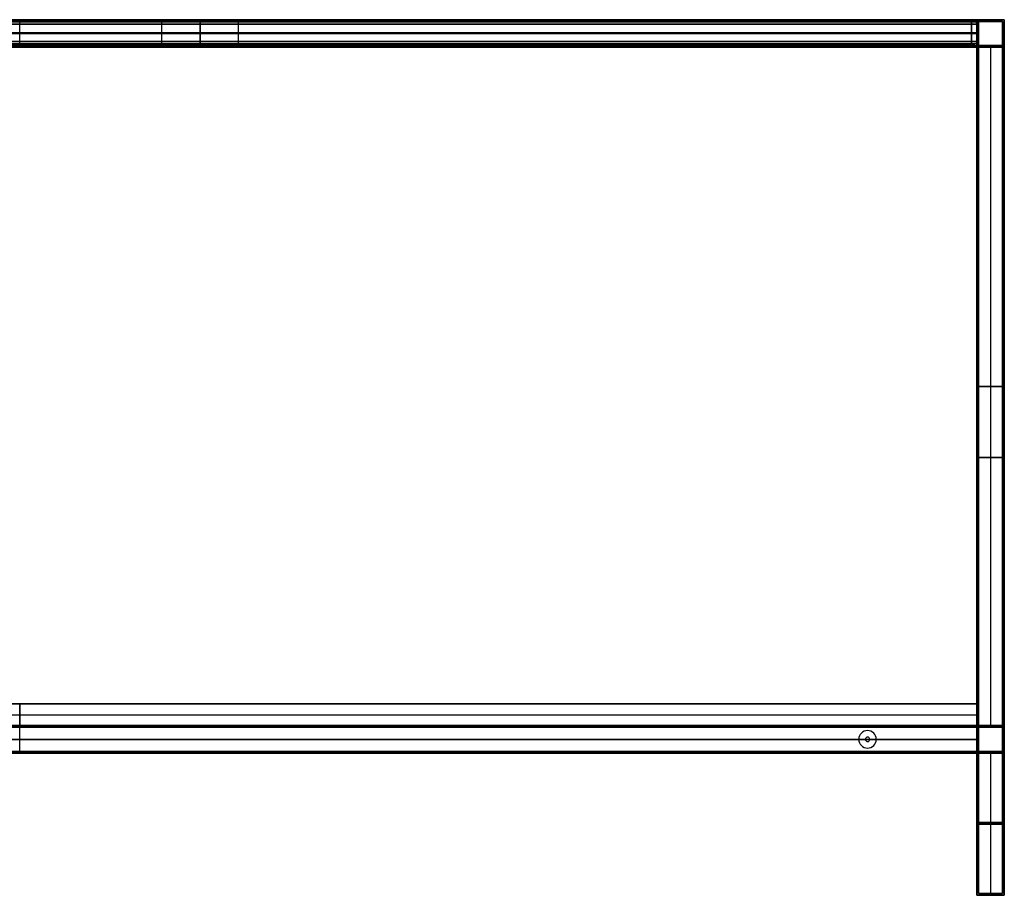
# Model space of a CAD drawing. Header units: millimetres. Extents: x -1182 to 618, y -501 to 299.
# Tile 2 of 2: x -282 to 618, y -501 to 299. Entities that reach past the tile are written whole.
import ezdxf

# ---------------------------------------------------------------- set-up
doc = ezdxf.new("R2010")
doc.units = ezdxf.units.MM
doc.header["$MEASUREMENT"] = 0
doc.layers.add('Predefinito', color=7, linetype='Continuous', true_color=0x000000)

# ---------------------------------------------------------------- blocks, each defined once
blk = doc.blocks.new('PIANO180')
at = {"layer": 'Predefinito'}
for p, q in [((25, -250, 10), (25, 275, 10)), ((25, 275, 10), (1775, 275, 10)), ((900, 275, 20), (900, 275)), ((900, -250, 20), (900, 275, 20)), ((900, -250), (900, 275)), ((1775, -250, 10), (1775, 275, 10)), ((25, 12.5, 20), (25, 12.5)), ((25, 12.5, 20), (1775, 12.5, 20)), ((25, 12.5), (1775, 12.5)), ((1775, 12.5), (1775, 12.5, 20)), ((25, -250, 10), (1775, -250, 10)), ((900, -250), (900, -250, 20))]:
    blk.add_line(p, q, dxfattribs=at)
for points in [[(25, -250), (25, 12.5), (25, 275)], [(25, 275, 20), (25, 12.5, 20), (25, -250, 20)], [(25, 275), (25, 275, 10), (25, 275, 20)], [(25, 275), (900, 275), (1775, 275)], [(1775, 275, 20), (900, 275, 20), (25, 275, 20)], [(1775, 275), (1775, 12.5), (1775, -250)], [(1775, 275, 20), (1775, 275, 10), (1775, 275)], [(1775, -250, 20), (1775, 12.5, 20), (1775, 275, 20)], [(25, -250, 20), (25, -250, 10), (25, -250)], [(1775, -250), (900, -250), (25, -250)], [(25, -250, 20), (900, -250, 20), (1775, -250, 20)], [(1775, -250, 20), (1775, -250, 10), (1775, -250)]]:
    blk.add_open_spline(points, degree=2, dxfattribs=at)
blk = doc.blocks.new('struttura STAND180')
at = {"layer": 'Predefinito'}
for p, q in [((900, 778, -250), (900, 800, -250)), ((1775, 800), (1800, 800)), ((1775, 800), (1775, 775)), ((1776.5, 798.5), (1798.5, 798.5)), ((1776.5, 798.5), (1776.5, 776.5)), ((1798.5, 798.5), (1798.5, 776.5)), ((1800, 800), (1800, 775)), ((23.5, 787.5, -251.5), (1776.5, 787.5, -251.5)), ((1776.5, 787.5, 251.5), (23.5, 787.5, 251.5)), ((25, 787.5, -250), (1775, 787.5, -250)), ((1775, 787.5, 250), (25, 787.5, 250)), ((1775, 787.5, -250), (1775, 787.5, 250)), ((1776.5, 787.5, -251.5), (1776.5, 787.5, 251.5)), ((23.5, 776.5, -262.5), (1776.5, 776.5, -262.5)), ((23.5, 776.5, 262.5), (1776.5, 776.5, 262.5)), ((400, 778, 237.5), (1400, 778, 237.5)), ((400, 778, -237.5), (1400, 778, -237.5)), ((1400, 776.5, 225), (400, 776.5, 225)), ((400, 776.5, -225), (1400, 776.5, -225)), ((400, 775, -250), (1400, 775, -250)), ((400, 775, 250), (1400, 775, 250)), ((900, 775, -225), (900, 775, -275)), ((900, 775, 275), (900, 775, 225)), ((1400, 778, 237.5), (1400, 775, 237.5)), ((1400, 778, -237.5), (1400, 775, -237.5)), ((1400, 776.5, 225), (1400, 776.5, 250)), ((1400, 776.5, -250), (1400, 776.5, -225)), ((1515, 778, 237.5), (1515, 775, 237.5)), ((1515, 778, 237.5), (1645, 778, 237.5)), ((1515, 778, -237.5), (1515, 775, -237.5)), ((1515, 778, -237.5), (1645, 778, -237.5)), ((1515, 776.5, 250), (1515, 776.5, 225)), ((1515, 776.5, 225), (1645, 776.5, 225)), ((1645, 776.5, -225), (1515, 776.5, -225)), ((1515, 776.5, -225), (1515, 776.5, -250)), ((1515, 775, -250), (1645, 775, -250)), ((1515, 775, 250), (1645, 775, 250)), ((1537.5, 775, 243), (1537.5, 778, 243)), ((1537.5, 775, -243), (1537.5, 778, -243)), ((1540, 775, 245.5), (1540, 778, 245.5)), ((1540, 775, -240.5), (1540, 778, -240.5)), ((1540, 776.5, 240.5), (1620, 776.5, 240.5)), ((1620, 776.5, 245.5), (1540, 776.5, 245.5)), ((1540, 776.5, -245.5), (1620, 776.5, -245.5)), ((1620, 776.5, -240.5), (1540, 776.5, -240.5)), ((1580, 778, 225), (1580, 775, 225)), ((1580, 778, 225), (1580, 778, 240.5)), ((1580, 778, 245.5), (1580, 778, 250)), ((1580, 778, -225), (1580, 775, -225)), ((1580, 778, -250), (1580, 778, -245.5)), ((1580, 778, -240.5), (1580, 778, -225)), ((1580, 778, 240.5), (1580, 775, 240.5)), ((1580, 778, 245.5), (1580, 775, 245.5)), ((1580, 778, -245.5), (1580, 775, -245.5)), ((1580, 778, -240.5), (1580, 775, -240.5)), ((1620, 775, 240.5), (1620, 778, 240.5)), ((1620, 778, 245.5), (1620, 775, 245.5)), ((1620, 775, -245.5), (1620, 778, -245.5)), ((1620, 778, -240.5), (1620, 775, -240.5)), ((1622.5, 775, 243), (1622.5, 778, 243)), ((1622.5, 775, -243), (1622.5, 778, -243)), ((1645, 778, 237.5), (1645, 775, 237.5)), ((1645, 778, -237.5), (1645, 775, -237.5)), ((1645, 776.5, 225), (1645, 776.5, 250)), ((1645, 776.5, -250), (1645, 776.5, -225)), ((1775, 775, -262.5), (1775, 155, -262.5)), ((1775, 775), (1800, 775)), ((1776.5, 776.5, -262.5), (1776.5, 153.5, -262.5)), ((1776.5, 776.5), (1798.5, 776.5)), ((1787.5, 776.5, 251.5), (1787.5, 153.5, 251.5)), ((1787.5, 776.5, -251.5), (1787.5, 153.5, -251.5)), ((1787.5, 776.5, 251.5), (1787.5, 776.5, -251.5)), ((1787.5, 775, 250), (1787.5, 155, 250)), ((1787.5, 775, -250), (1787.5, 155, -250)), ((1787.5, 775, 250), (1787.5, 775, -250)), ((1775, 465, -275), (1775, 465, -250)), ((1775, 465, 250), (1800, 465, 250)), ((1800, 465, -250), (1775, 465, -250)), ((1776.5, 465, -273.5), (1776.5, 465, -251.5)), ((1776.5, 465, 251.5), (1798.5, 465, 251.5)), ((1798.5, 465, -251.5), (1776.5, 465, -251.5)), ((1800, 400, 275), (1775, 400, 275)), ((1775, 400, -275), (1800, 400, -275)), ((1798.5, 400, 273.5), (1776.5, 400, 273.5)), ((1776.5, 400, -273.5), (1798.5, 400, -273.5)), ((1798.5, 400, -273.5), (1798.5, 400, -251.5)), ((1798.5, 400, 251.5), (1798.5, 400, 273.5)), ((1800, 400, -275), (1800, 400, -250)), ((1800, 400, 250), (1800, 400, 275)), ((1775, 387.5, 250), (1775, 387.5, 275)), ((1776.5, 389, 251.5), (1776.5, 389, 273.5)), ((177, 155, -262.5), (1623, 155, -262.5)), ((177, 153.5, -262.5), (1623, 153.5, -262.5)), ((900, 130, 175), (900, 155, 175)), ((900, 130, 150), (900, 155, 150)), ((900, 130, -250), (900, 155, -250)), ((900, 155, -250), (900, 155, -275)), ((1623, 155, -262.5), (1623, 153.5, -262.5)), ((1625, 153.5, -260.5), (1625, 155, -260.5)), ((1625, 155, -264.5), (1625, 153.5, -264.5)), ((1627, 155, -262.5), (1775, 155, -262.5)), ((1627, 155, -262.5), (1627, 153.5, -262.5)), ((1627, 153.5, -262.5), (1776.5, 153.5, -262.5)), ((1766, 155, 162.5), (1766, 153.5, 162.5)), ((1768, 153.5, 164.5), (1768, 155, 164.5)), ((1768, 155, 160.5), (1768, 153.5, 160.5)), ((1770, 155, 162.5), (1770, 153.5, 162.5)), ((1775, 155), (1800, 155)), ((1775, 155, -50), (1775, 130, -50)), ((1775, 155, 225), (1775, 130, 225)), ((1776.5, 153.5), (1798.5, 153.5)), ((1776.5, 153.5, -50), (1776.5, 131.5, -50)), ((1776.5, 153.5, 223.5), (1776.5, 131.5, 223.5)), ((1798.5, 153.5), (1798.5, 131.5)), ((1800, 155), (1800, 130)), ((1675, 150.5, -251.5), (1675, 150.5, -250)), ((1675, 144.5, -275), (1675, 144.5, -273.5)), ((1776.5, 142.5, 173.5), (23.5, 142.5, 173.5)), ((23.5, 142.5, 151.5), (1776.5, 142.5, 151.5)), ((1775, 142.5, 175), (25, 142.5, 175)), ((25, 142.5, 150), (1775, 142.5, 150)), ((1667, 142.5, -250), (133, 142.5, -250)), ((1667, 142.5, -251.5), (133, 142.5, -251.5)), ((1667, 142.5, -251.5), (1667, 142.5, -250)), ((1673, 142.5, -275), (1673, 142.5, -273.5)), ((1675, 140.5, -275), (1675, 140.5, -273.5)), ((1677, 142.5, -273.5), (1677, 142.5, -275)), ((1683, 142.5, -250), (1683, 142.5, -251.5)), ((1775, 142.5, -250), (1683, 142.5, -250)), ((1776.5, 142.5, -251.5), (1683, 142.5, -251.5)), ((1775, 142.5, -250), (1775, 142.5, 150)), ((1776.5, 142.5, -251.5), (1776.5, 142.5, 151.5)), ((180, 131.5, -262.5), (1620, 131.5, -262.5)), ((180, 130, -262.5), (1620, 130, -262.5)), ((900, 130, -275), (900, 130, -250)), ((1620, 131.5, -262.5), (1620, 130, -262.5)), ((1625, 130, -257.5), (1625, 131.5, -257.5)), ((1625, 131.5, -267.5), (1625, 130, -267.5)), ((1630, 131.5, -262.5), (1776.5, 131.5, -262.5)), ((1630, 131.5, -262.5), (1630, 130, -262.5)), ((1630, 130, -262.5), (1775, 130, -262.5)), ((1675, 134.5, -251.5), (1675, 134.5, -250)), ((1763, 131.5, 162.5), (1763, 130, 162.5)), ((1768, 130, 167.5), (1768, 131.5, 167.5)), ((1768, 131.5, 157.5), (1768, 130, 157.5)), ((1773, 131.5, 162.5), (1773, 130, 162.5)), ((1775, 130), (1800, 130)), ((1775, 130, -262.5), (1775, 0, -262.5)), ((1776.5, 131.5), (1798.5, 131.5)), ((1776.5, 131.5, -262.5), (1776.5, 1.5, -262.5)), ((1787.5, 131.5, 251.5), (1787.5, 1.5, 251.5)), ((1787.5, 131.5, -251.5), (1787.5, 1.5, -251.5)), ((1787.5, 130, 250), (1787.5, 0, 250)), ((1787.5, 130, -250), (1787.5, 0, -250)), ((1775, 65, -275), (1775, 65, -250)), ((1775, 65, 250), (1800, 65, 250)), ((1800, 65, -250), (1775, 65, -250)), ((1776.5, 66.5, -273.5), (1776.5, 66.5, -251.5)), ((1776.5, 66.5, 251.5), (1798.5, 66.5, 251.5)), ((1798.5, 66.5, -251.5), (1776.5, 66.5, -251.5)), ((1775, 0, 262.5), (1783.5, 0, 262.5)), ((1775, 0, -262.5), (1783.5, 0, -262.5)), ((1776.5, 1.5, 262.5), (1783.5, 1.5, 262.5)), ((1776.5, 1.5, -262.5), (1783.5, 1.5, -262.5)), ((1783.5, 1.5, -262.5), (1783.5, 0, -262.5)), ((1783.5, 1.5, 262.5), (1783.5, 0, 262.5)), ((1787.5, 0, -258.5), (1787.5, 1.5, -258.5)), ((1787.5, 1.5, -266.5), (1787.5, 0, -266.5)), ((1787.5, 0, 266.5), (1787.5, 1.5, 266.5)), ((1787.5, 1.5, 258.5), (1787.5, 0, 258.5)), ((1787.5, 1.5, 273.5), (1787.5, 1.5, 266.5)), ((1787.5, 1.5, 258.5), (1787.5, 1.5, 251.5)), ((1787.5, 1.5, -251.5), (1787.5, 1.5, -258.5)), ((1787.5, 1.5, -266.5), (1787.5, 1.5, -273.5)), ((1787.5, 0, 275), (1787.5, 0, 266.5)), ((1787.5, 0, 258.5), (1787.5, 0, 250)), ((1787.5, 0, -250), (1787.5, 0, -258.5)), ((1787.5, 0, -266.5), (1787.5, 0, -275)), ((1791.5, 1.5, 262.5), (1798.5, 1.5, 262.5)), ((1791.5, 1.5, -262.5), (1798.5, 1.5, -262.5)), ((1791.5, 1.5, 262.5), (1791.5, 0, 262.5)), ((1791.5, 1.5, -262.5), (1791.5, 0, -262.5)), ((1791.5, 0, 262.5), (1800, 0, 262.5)), ((1791.5, 0, -262.5), (1800, 0, -262.5))]:
    blk.add_line(p, q, dxfattribs=at)
at = {"layer": 'Predefinito', "extrusion": (0, 1, 0)}
for centre, radius, start, end in [((-1540, 243, 778), 2.5, 270, 90), ((-1540, -243, 778), 2.5, 270, 90), ((-1540, 243, 776.5), 2.5, 270, 90), ((-1540, -243, 776.5), 2.5, 270, 90), ((-1540, 243, 775), 2.5, 270, 90), ((-1540, -243, 775), 2.5, 270, 90), ((-1620, 243, 778), 2.5, 90, 270), ((-1620, -243, 778), 2.5, 90, 270), ((-1620, 243, 776.5), 2.5, 90, 270), ((-1620, -243, 776.5), 2.5, 90, 270), ((-1620, 243, 775), 2.5, 90, 270), ((-1620, -243, 775), 2.5, 90, 270), ((-1625, -262.5, 155), 2, 270, 90), ((-1625, -262.5, 154.25), 2, 270, 90), ((-1625, -262.5, 155), 2, 90, 270), ((-1625, -262.5, 154.25), 2, 90, 270), ((-1768, 162.5, 155), 2, 270, 90), ((-1768, 162.5, 154.25), 2, 270, 90), ((-1768, 162.5, 155), 2, 90, 270), ((-1768, 162.5, 154.25), 2, 90, 270), ((-1625, -262.5, 131.5), 5, 270, 90), ((-1625, -262.5, 130.75), 5, 270, 90), ((-1625, -262.5, 130), 5, 270, 90), ((-1625, -262.5, 131.5), 5, 90, 270), ((-1625, -262.5, 130.75), 5, 90, 270), ((-1625, -262.5, 130), 5, 90, 270), ((-1768, 162.5, 131.5), 5, 270, 90), ((-1768, 162.5, 130.75), 5, 270, 90), ((-1768, 162.5, 130), 5, 270, 90), ((-1768, 162.5, 131.5), 5, 90, 270), ((-1768, 162.5, 130.75), 5, 90, 270), ((-1768, 162.5, 130), 5, 90, 270), ((-1787.5, -262.5, 0.75), 4, 270, 90), ((-1787.5, 262.5, 0.75), 4, 270, 90), ((-1787.5, 262.5, 0.75), 4, 90, 270), ((-1787.5, -262.5, 0.75), 4, 90, 270)]:
    blk.add_arc(centre, radius, start, end, dxfattribs=at)
at = {"layer": 'Predefinito', "extrusion": (0, 1, -7.10543e-15)}
for centre in [(-1625, -262.5, 153.5), (-1768, 162.5, 153.5)]:
    blk.add_arc(centre, 2, 270, 90, dxfattribs=at)
at = {"layer": 'Predefinito', "extrusion": (0, 1, 7.10543e-15)}
for centre in [(-1625, -262.5, 153.5), (-1768, 162.5, 153.5)]:
    blk.add_arc(centre, 2, 90, 270, dxfattribs=at)
at = {"layer": 'Predefinito'}
for centre, radius, start, end in [((1675, 142.5, -251.5), 8, 0, 180), ((1675, 142.5, -250), 8, 0, 180), ((1675, 142.5, -250.75), 8, 0, 180), ((1675, 142.5, -275), 2, 0, 180), ((1675, 142.5, -273.5), 2, 0, 180), ((1675, 142.5, -274.25), 2, 0, 180), ((1675, 142.5, -251.5), 8, 180, 0), ((1675, 142.5, -250), 8, 180, 0), ((1675, 142.5, -250.75), 8, 180, 0), ((1675, 142.5, -275), 2, 180, 0), ((1675, 142.5, -273.5), 2, 180, 0), ((1675, 142.5, -274.25), 2, 180, 0)]:
    blk.add_arc(centre, radius, start, end, dxfattribs=at)
at = {"layer": 'Predefinito', "extrusion": (0, 1, 2.77556e-17)}
for centre in [(-1787.5, -262.5, 1.5), (-1787.5, 262.5, 1.5)]:
    blk.add_arc(centre, 4, 270, 90, dxfattribs=at)
at = {"layer": 'Predefinito', "extrusion": (-1.38778e-17, 1, -3.85186e-34)}
for centre in [(-1787.5, -262.5), (-1787.5, 262.5)]:
    blk.add_arc(centre, 4, 270, 90, dxfattribs=at)
at = {"layer": 'Predefinito', "extrusion": (0, 1, -2.77556e-17)}
for centre in [(-1787.5, 262.5, 1.5), (-1787.5, -262.5, 1.5)]:
    blk.add_arc(centre, 4, 90, 270, dxfattribs=at)
at = {"layer": 'Predefinito', "extrusion": (1.38778e-17, 1, 3.85186e-34)}
for centre in [(-1787.5, 262.5), (-1787.5, -262.5)]:
    blk.add_arc(centre, 4, 90, 270, dxfattribs=at)
at = {"layer": 'Predefinito'}
for points in [[(0, 800, 275), (900, 800, 275), (1800, 800, 275)], [(1800, 800, -275), (900, 800, -275), (0, 800, -275)], [(1.5, 798.5, 273.5), (900, 798.5, 273.5), (1798.5, 798.5, 273.5)], [(1798.5, 798.5, -273.5), (900, 798.5, -273.5), (1.5, 798.5, -273.5)], [(23.5, 798.5, 251.5), (900, 798.5, 251.5), (1776.5, 798.5, 251.5)], [(1776.5, 798.5, -251.5), (900, 798.5, -251.5), (23.5, 798.5, -251.5)], [(25, 800, 250), (900, 800, 250), (1775, 800, 250)], [(1775, 800, -250), (900, 800, -250), (25, 800, -250)], [(1775, 800, 250), (1775, 800), (1775, 800, -250)], [(1775, 775, -250), (1775, 787.5, -250), (1775, 800, -250)], [(1775, 800, 250), (1775, 787.5, 250), (1775, 775, 250)], [(1776.5, 798.5, 251.5), (1776.5, 798.5), (1776.5, 798.5, -251.5)], [(1776.5, 776.5, -251.5), (1776.5, 787.5, -251.5), (1776.5, 798.5, -251.5)], [(1776.5, 798.5, 251.5), (1776.5, 787.5, 251.5), (1776.5, 776.5, 251.5)], [(1798.5, 798.5, 273.5), (1798.5, 400, 273.5), (1798.5, 1.5, 273.5)], [(1798.5, 1.5, -273.5), (1798.5, 400, -273.5), (1798.5, 798.5, -273.5)], [(1798.5, 798.5, -273.5), (1798.5, 798.5), (1798.5, 798.5, 273.5)], [(1800, 800, 275), (1800, 400, 275), (1800, 0, 275)], [(1800, 0, -275), (1800, 400, -275), (1800, 800, -275)], [(1800, 800, -275), (1800, 800), (1800, 800, 275)], [(1776.5, 776.5, 273.5), (900, 776.5, 273.5), (23.5, 776.5, 273.5)], [(23.5, 776.5, -273.5), (900, 776.5, -273.5), (1776.5, 776.5, -273.5)], [(23.5, 776.5, -251.5), (900, 776.5, -251.5), (1776.5, 776.5, -251.5)], [(1776.5, 776.5, 251.5), (900, 776.5, 251.5), (23.5, 776.5, 251.5)], [(1775, 775, 275), (900, 775, 275), (25, 775, 275)], [(25, 775, -275), (900, 775, -275), (1775, 775, -275)], [(400, 778, -250), (900, 778, -250), (1400, 778, -250)], [(1400, 778, 250), (900, 778, 250), (400, 778, 250)], [(400, 778, 225), (900, 778, 225), (1400, 778, 225)], [(1400, 778, -225), (900, 778, -225), (400, 778, -225)], [(1400, 775, -225), (900, 775, -225), (400, 775, -225)], [(400, 775, 225), (900, 775, 225), (1400, 775, 225)], [(1400, 778, -250), (1400, 776.5, -250), (1400, 775, -250)], [(1400, 775, 250), (1400, 776.5, 250), (1400, 778, 250)], [(1400, 778, 225), (1400, 776.5, 225), (1400, 775, 225)], [(1400, 778, 225), (1400, 778, 237.5), (1400, 778, 250)], [(1400, 775, -225), (1400, 776.5, -225), (1400, 778, -225)], [(1400, 778, -250), (1400, 778, -237.5), (1400, 778, -225)], [(1400, 775, -250), (1457.5, 775, -250), (1515, 775, -250)], [(1400, 775, -250), (1400, 775, -237.5), (1400, 775, -225)], [(1515, 775, 250), (1457.5, 775, 250), (1400, 775, 250)], [(1400, 775, 225), (1400, 775, 237.5), (1400, 775, 250)], [(1515, 775, -250), (1515, 776.5, -250), (1515, 778, -250)], [(1515, 778, -250), (1580, 778, -250), (1645, 778, -250)], [(1645, 778, 250), (1580, 778, 250), (1515, 778, 250)], [(1515, 778, 250), (1515, 776.5, 250), (1515, 775, 250)], [(1515, 778, 250), (1515, 778, 237.5), (1515, 778, 225)], [(1515, 778, 225), (1515, 776.5, 225), (1515, 775, 225)], [(1515, 778, 225), (1580, 778, 225), (1645, 778, 225)], [(1645, 778, -225), (1580, 778, -225), (1515, 778, -225)], [(1515, 778, -225), (1515, 776.5, -225), (1515, 775, -225)], [(1515, 778, -225), (1515, 778, -237.5), (1515, 778, -250)], [(1645, 775, -225), (1580, 775, -225), (1515, 775, -225)], [(1515, 775, -225), (1515, 775, -237.5), (1515, 775, -250)], [(1515, 775, 250), (1515, 775, 237.5), (1515, 775, 225)], [(1515, 775, 225), (1580, 775, 225), (1645, 775, 225)], [(1620, 778, 245.5), (1580, 778, 245.5), (1540, 778, 245.5)], [(1540, 778, 240.5), (1580, 778, 240.5), (1620, 778, 240.5)], [(1620, 778, -240.5), (1580, 778, -240.5), (1540, 778, -240.5)], [(1540, 778, -245.5), (1580, 778, -245.5), (1620, 778, -245.5)], [(1540, 775, 240.5), (1540, 776.5, 240.5), (1540, 778, 240.5)], [(1540, 775, -245.5), (1540, 776.5, -245.5), (1540, 778, -245.5)], [(1620, 775, -245.5), (1580, 775, -245.5), (1540, 775, -245.5)], [(1540, 775, -240.5), (1580, 775, -240.5), (1620, 775, -240.5)], [(1620, 775, 240.5), (1580, 775, 240.5), (1540, 775, 240.5)], [(1540, 775, 245.5), (1580, 775, 245.5), (1620, 775, 245.5)], [(1645, 778, -250), (1645, 776.5, -250), (1645, 775, -250)], [(1645, 775, 250), (1645, 776.5, 250), (1645, 778, 250)], [(1645, 778, 225), (1645, 776.5, 225), (1645, 775, 225)], [(1645, 778, 225), (1645, 778, 237.5), (1645, 778, 250)], [(1645, 778, -250), (1645, 778, -237.5), (1645, 778, -225)], [(1645, 778, -225), (1645, 776.5, -225), (1645, 775, -225)], [(1645, 775, -250), (1710, 775, -250), (1775, 775, -250)], [(1645, 775, -250), (1645, 775, -237.5), (1645, 775, -225)], [(1775, 775, 250), (1710, 775, 250), (1645, 775, 250)], [(1645, 775, 225), (1645, 775, 237.5), (1645, 775, 250)], [(1775, 0, 275), (1775, 387.5, 275), (1775, 775, 275)], [(1775, 775, -275), (1775, 465, -275), (1775, 155, -275)], [(1775, 775, -275), (1775, 775, -262.5), (1775, 775, -250)], [(1775, 775, 250), (1775, 775, 262.5), (1775, 775, 275)], [(1775, 155, 250), (1775, 465, 250), (1775, 775, 250)], [(1775, 775, 250), (1787.5, 775, 250), (1800, 775, 250)], [(1800, 775, -250), (1787.5, 775, -250), (1775, 775, -250)], [(1775, 775, -250), (1775, 465, -250), (1775, 155, -250)], [(1775, 775, 250), (1775, 775), (1775, 775, -250)], [(1776.5, 1.5, 273.5), (1776.5, 389, 273.5), (1776.5, 776.5, 273.5)], [(1776.5, 776.5, -273.5), (1776.5, 465, -273.5), (1776.5, 153.5, -273.5)], [(1776.5, 776.5, -273.5), (1776.5, 776.5, -262.5), (1776.5, 776.5, -251.5)], [(1776.5, 776.5, 251.5), (1776.5, 776.5, 262.5), (1776.5, 776.5, 273.5)], [(1776.5, 776.5, -251.5), (1776.5, 465, -251.5), (1776.5, 153.5, -251.5)], [(1776.5, 153.5, 251.5), (1776.5, 465, 251.5), (1776.5, 776.5, 251.5)], [(1776.5, 776.5, 251.5), (1787.5, 776.5, 251.5), (1798.5, 776.5, 251.5)], [(1798.5, 776.5, -251.5), (1787.5, 776.5, -251.5), (1776.5, 776.5, -251.5)], [(1776.5, 776.5, 251.5), (1776.5, 776.5), (1776.5, 776.5, -251.5)], [(1798.5, 776.5, 251.5), (1798.5, 465, 251.5), (1798.5, 153.5, 251.5)], [(1798.5, 153.5, -251.5), (1798.5, 465, -251.5), (1798.5, 776.5, -251.5)], [(1798.5, 776.5, -251.5), (1798.5, 776.5), (1798.5, 776.5, 251.5)], [(1800, 775, 250), (1800, 465, 250), (1800, 155, 250)], [(1800, 155, -250), (1800, 465, -250), (1800, 775, -250)], [(1800, 775, -250), (1800, 775), (1800, 775, 250)], [(1776.5, 153.5, -273.5), (900, 153.5, -273.5), (23.5, 153.5, -273.5)], [(23.5, 153.5, 151.5), (900, 153.5, 151.5), (1776.5, 153.5, 151.5)], [(1776.5, 153.5, 173.5), (900, 153.5, 173.5), (23.5, 153.5, 173.5)], [(1776.5, 153.5, -251.5), (900, 153.5, -251.5), (23.5, 153.5, -251.5)], [(1775, 155, -275), (900, 155, -275), (25, 155, -275)], [(1775, 155, 175), (900, 155, 175), (25, 155, 175)], [(25, 155, 150), (900, 155, 150), (1775, 155, 150)], [(25, 155, -250), (900, 155, -250), (1775, 155, -250)], [(1775, 155, 250), (1775, 155, 212.5), (1775, 155, 175)], [(1800, 155, 250), (1787.5, 155, 250), (1775, 155, 250)], [(1775, 155, -250), (1787.5, 155, -250), (1800, 155, -250)], [(1775, 155, 150), (1775, 155, -50), (1775, 155, -250)], [(1775, 155, -250), (1775, 142.5, -250), (1775, 130, -250)], [(1775, 155, -275), (1775, 155, -262.5), (1775, 155, -250)], [(1775, 155, 150), (1775, 142.5, 150), (1775, 130, 150)], [(1775, 130, 175), (1775, 142.5, 175), (1775, 155, 175)], [(1776.5, 153.5, 151.5), (1776.5, 153.5, -50), (1776.5, 153.5, -251.5)], [(1776.5, 153.5, -251.5), (1787.5, 153.5, -251.5), (1798.5, 153.5, -251.5)], [(1798.5, 153.5, 251.5), (1787.5, 153.5, 251.5), (1776.5, 153.5, 251.5)], [(1776.5, 153.5, 251.5), (1776.5, 153.5, 212.5), (1776.5, 153.5, 173.5)], [(1776.5, 153.5, 173.5), (1776.5, 142.5, 173.5), (1776.5, 131.5, 173.5)], [(1776.5, 131.5, 151.5), (1776.5, 142.5, 151.5), (1776.5, 153.5, 151.5)], [(1776.5, 153.5, -273.5), (1776.5, 153.5, -262.5), (1776.5, 153.5, -251.5)], [(1776.5, 131.5, -251.5), (1776.5, 142.5, -251.5), (1776.5, 153.5, -251.5)], [(1798.5, 153.5, -251.5), (1798.5, 153.5), (1798.5, 153.5, 251.5)], [(1800, 155, -250), (1800, 155), (1800, 155, 250)], [(23.5, 131.5, -273.5), (900, 131.5, -273.5), (1776.5, 131.5, -273.5)], [(23.5, 131.5, 173.5), (900, 131.5, 173.5), (1776.5, 131.5, 173.5)], [(1776.5, 131.5, 151.5), (900, 131.5, 151.5), (23.5, 131.5, 151.5)], [(23.5, 131.5, -251.5), (900, 131.5, -251.5), (1776.5, 131.5, -251.5)], [(25, 130, -275), (900, 130, -275), (1775, 130, -275)], [(1775, 130, 150), (900, 130, 150), (25, 130, 150)], [(25, 130, 175), (900, 130, 175), (1775, 130, 175)], [(1775, 130, -250), (900, 130, -250), (25, 130, -250)], [(1775, 130, -275), (1775, 65, -275), (1775, 0, -275)], [(1775, 130, -250), (1775, 130, -50), (1775, 130, 150)], [(1800, 130, -250), (1787.5, 130, -250), (1775, 130, -250)], [(1775, 130, 250), (1787.5, 130, 250), (1800, 130, 250)], [(1775, 130, 175), (1775, 130, 212.5), (1775, 130, 250)], [(1775, 130, -250), (1775, 130, -262.5), (1775, 130, -275)], [(1775, 130, -250), (1775, 65, -250), (1775, 0, -250)], [(1775, 0, 250), (1775, 65, 250), (1775, 130, 250)], [(1776.5, 131.5, -273.5), (1776.5, 66.5, -273.5), (1776.5, 1.5, -273.5)], [(1776.5, 131.5, 173.5), (1776.5, 131.5, 212.5), (1776.5, 131.5, 251.5)], [(1776.5, 131.5, 251.5), (1787.5, 131.5, 251.5), (1798.5, 131.5, 251.5)], [(1798.5, 131.5, -251.5), (1787.5, 131.5, -251.5), (1776.5, 131.5, -251.5)], [(1776.5, 131.5, -251.5), (1776.5, 131.5, -50), (1776.5, 131.5, 151.5)], [(1776.5, 131.5, -251.5), (1776.5, 131.5, -262.5), (1776.5, 131.5, -273.5)], [(1776.5, 131.5, -251.5), (1776.5, 66.5, -251.5), (1776.5, 1.5, -251.5)], [(1776.5, 1.5, 251.5), (1776.5, 66.5, 251.5), (1776.5, 131.5, 251.5)], [(1798.5, 131.5, 251.5), (1798.5, 131.5), (1798.5, 131.5, -251.5)], [(1798.5, 131.5, 251.5), (1798.5, 66.5, 251.5), (1798.5, 1.5, 251.5)], [(1798.5, 1.5, -251.5), (1798.5, 66.5, -251.5), (1798.5, 131.5, -251.5)], [(1800, 130, 250), (1800, 130), (1800, 130, -250)], [(1800, 130, 250), (1800, 65, 250), (1800, 0, 250)], [(1800, 0, -250), (1800, 65, -250), (1800, 130, -250)], [(1800, 0, 275), (1787.5, 0, 275), (1775, 0, 275)], [(1775, 0, -275), (1787.5, 0, -275), (1800, 0, -275)], [(1775, 0, -250), (1775, 0, -262.5), (1775, 0, -275)], [(1775, 0, 275), (1775, 0, 262.5), (1775, 0, 250)], [(1800, 0, 250), (1787.5, 0, 250), (1775, 0, 250)], [(1775, 0, -250), (1787.5, 0, -250), (1800, 0, -250)], [(1798.5, 1.5, 273.5), (1787.5, 1.5, 273.5), (1776.5, 1.5, 273.5)], [(1776.5, 1.5, -273.5), (1787.5, 1.5, -273.5), (1798.5, 1.5, -273.5)], [(1776.5, 1.5, -251.5), (1776.5, 1.5, -262.5), (1776.5, 1.5, -273.5)], [(1776.5, 1.5, 273.5), (1776.5, 1.5, 262.5), (1776.5, 1.5, 251.5)], [(1798.5, 1.5, 251.5), (1787.5, 1.5, 251.5), (1776.5, 1.5, 251.5)], [(1776.5, 1.5, -251.5), (1787.5, 1.5, -251.5), (1798.5, 1.5, -251.5)], [(1798.5, 1.5, 251.5), (1798.5, 1.5, 262.5), (1798.5, 1.5, 273.5)], [(1798.5, 1.5, -273.5), (1798.5, 1.5, -262.5), (1798.5, 1.5, -251.5)], [(1800, 0, 250), (1800, 0, 262.5), (1800, 0, 275)], [(1800, 0, -275), (1800, 0, -262.5), (1800, 0, -250)]]:
    blk.add_open_spline(points, degree=2, dxfattribs=at)
blk = doc.blocks.new('PIANO MISURA 142 1f')
at = {"layer": 'Predefinito'}
for p, q in [((-708, 20), (-35, 20)), ((-35, 0), (-35, 20)), ((0, 20, -35), (0, 0, -35)), ((0, 0, 35), (0, 20, 35)), ((0, 20, 245.5), (0, 20, 35)), ((0, 20, -35), (0, 20, -245.5)), ((35, 20), (708, 20)), ((35, 0), (35, 20)), ((-710, 2), (-710, 18)), ((-710, 10, 242.5), (-710, 10, -242.5)), ((705, 10, 247.5), (-705, 10, 247.5)), ((-705, 10, -247.5), (705, 10, -247.5)), ((0, 2, 247.5), (0, 18, 247.5)), ((0, 2, -247.5), (0, 18, -247.5)), ((710, 2), (710, 18)), ((710, 10, -242.5), (710, 10, 242.5)), ((-708, 0), (-35, 0)), ((0, 0, 245.5), (0, 0, 35)), ((0, 0, -35), (0, 0, -245.5)), ((35, 0), (708, 0))]:
    blk.add_line(p, q, dxfattribs=at)
for centre, start, end in [((-708, 18, 242.5), 90, 180), ((-708, 18, -242.5), 90, 180), ((-708, 18), 90, 180), ((708, 18, 242.5), 0, 90), ((708, 18, -242.5), 360, 90), ((708, 18), 0, 90), ((-708, 2, 242.5), 180, 270), ((-708, 2, -242.5), 180, 270), ((-708, 2), 180, 270), ((708, 2, 242.5), 270, 0), ((708, 2, -242.5), 270, 0), ((708, 2), 270, 0)]:
    blk.add_arc(centre, 2, start, end, dxfattribs=at)
at = {"layer": 'Predefinito', "extrusion": (7.10543e-16, 1, 0)}
blk.add_arc((705, -242.5, 18), 5, 270, 0, dxfattribs=at)
at = {"layer": 'Predefinito', "extrusion": (2.36848e-15, 1, -3.55271e-15)}
blk.add_arc((705, 242.5, 20), 3, 0, 90, dxfattribs=at)
at = {"layer": 'Predefinito', "extrusion": (2.36848e-15, 1, 3.55271e-15)}
blk.add_arc((705, -242.5, 20), 3, 270, 0, dxfattribs=at)
at = {"layer": 'Predefinito', "extrusion": (1, 0, 0)}
for centre, start, end in [((18, 245.5, -705), 0, 90), ((18, -245.5, -705), 270, 0), ((18, 245.5), 0, 90), ((18, -245.5), 270, 0), ((18, 245.5, 705), 0, 90), ((2, 245.5, -705), 90, 180), ((2, -245.5, -705), 180, 270), ((2, 245.5), 90, 180), ((2, -245.5), 180, 270), ((2, 245.5, 705), 90, 180)]:
    blk.add_arc(centre, 2, start, end, dxfattribs=at)
at = {"layer": 'Predefinito', "extrusion": (-1.01506e-16, 1, -5.07531e-17)}
blk.add_arc((0, 0, 20), 35, 270, 90, dxfattribs=at)
at = {"layer": 'Predefinito', "extrusion": (1.01506e-16, 1, 5.07531e-17)}
blk.add_arc((0, 0, 20), 35, 90, 270, dxfattribs=at)
at = {"layer": 'Predefinito', "extrusion": (-2.36848e-15, 1, -3.55271e-15)}
blk.add_arc((-705, 242.5, 20), 3, 90, 180, dxfattribs=at)
at = {"layer": 'Predefinito', "extrusion": (1, 0, 5.68434e-14)}
blk.add_arc((18, -245.5, 705), 2, 270, 0, dxfattribs=at)
at = {"layer": 'Predefinito', "extrusion": (-2.36848e-15, 1, 3.55271e-15)}
blk.add_arc((-705, -242.5, 20), 3, 180, 270, dxfattribs=at)
at = {"layer": 'Predefinito', "extrusion": (0, 1, 0)}
for centre, radius, start, end in [((-705, -242.5, 20), 3, 180, 270), ((705, -242.5, 10), 5, 270, 0), ((705, 242.5, 10), 5, 0, 90), ((0, 0, 10), 35, 270, 90), ((0, 0, 10), 35, 90, 270), ((-705, -242.5, 10), 5, 180, 270), ((-705, 242.5, 10), 5, 90, 180), ((-705, -242.5), 3, 180, 270)]:
    blk.add_arc(centre, radius, start, end, dxfattribs=at)
at = {"layer": 'Predefinito', "extrusion": (-7.10543e-16, 1, 0)}
blk.add_arc((-705, 242.5, 18), 5, 90, 180, dxfattribs=at)
at = {"layer": 'Predefinito', "extrusion": (1.42109e-15, 1, 0)}
blk.add_arc((705, 242.5, 18), 5, 0, 90, dxfattribs=at)
at = {"layer": 'Predefinito', "extrusion": (-1.42109e-15, 1, -6.45604e-29)}
blk.add_arc((-705, -242.5, 18), 5, 180, 270, dxfattribs=at)
at = {"layer": 'Predefinito', "extrusion": (-1.33227e-16, 1, 1.77636e-16)}
blk.add_arc((705, 242.5, 2), 5, 0, 90, dxfattribs=at)
at = {"layer": 'Predefinito', "extrusion": (-1.33227e-16, 1, -1.77636e-16)}
blk.add_arc((705, -242.5, 2), 5, 270, 0, dxfattribs=at)
at = {"layer": 'Predefinito', "extrusion": (6.34413e-18, 1, 1.76085e-34)}
blk.add_arc((0, 0), 35, 270, 90, dxfattribs=at)
at = {"layer": 'Predefinito', "extrusion": (-6.34413e-18, 1, -1.76085e-34)}
blk.add_arc((0, 0), 35, 90, 270, dxfattribs=at)
at = {"layer": 'Predefinito', "extrusion": (1.33227e-16, 1, 1.77636e-16)}
blk.add_arc((-705, 242.5, 2), 5, 90, 180, dxfattribs=at)
at = {"layer": 'Predefinito', "extrusion": (1, -5.68434e-14, 5.68434e-14)}
blk.add_arc((2, -245.5, 705), 2, 180, 270, dxfattribs=at)
at = {"layer": 'Predefinito', "extrusion": (1.33227e-16, 1, -1.77636e-16)}
blk.add_arc((-705, -242.5, 2), 5, 180, 270, dxfattribs=at)
at = {"layer": 'Predefinito', "extrusion": (0, 1, 2.96059e-16)}
for centre, start, end in [((705, 242.5), 0, 90), ((-705, 242.5), 90, 180)]:
    blk.add_arc(centre, 3, start, end, dxfattribs=at)
at = {"layer": 'Predefinito', "extrusion": (-6.57384e-32, 1, -2.96059e-16)}
blk.add_arc((705, -242.5), 3, 270, 0, dxfattribs=at)
at = {"layer": 'Predefinito', "extrusion": (-1.12231e-29, 1, -2.96059e-16)}
blk.add_arc((-705, -242.5), 3, 180, 270, dxfattribs=at)
at = {"layer": 'Predefinito'}
for points in [[(-710, 18, -242.5), (-710, 18), (-710, 18, 242.5)], [(-708, 20, 242.5), (-708, 20), (-708, 20, -242.5)], [(-705, 20, -245.5), (0, 20, -245.5), (705, 20, -245.5)], [(705, 20, 245.5), (0, 20, 245.5), (-705, 20, 245.5)], [(-705, 18, 247.5), (0, 18, 247.5), (705, 18, 247.5)], [(705, 18, -247.5), (0, 18, -247.5), (-705, 18, -247.5)], [(708, 20, -242.5), (708, 20), (708, 20, 242.5)], [(710, 18, 242.5), (710, 18), (710, 18, -242.5)], [(-710, 2, -242.5), (-710, 10, -242.5), (-710, 18, -242.5)], [(-710, 18, 242.5), (-710, 10, 242.5), (-710, 2, 242.5)], [(-705, 2, 247.5), (-705, 10, 247.5), (-705, 18, 247.5)], [(-705, 18, -247.5), (-705, 10, -247.5), (-705, 2, -247.5)], [(705, 18, 247.5), (705, 10, 247.5), (705, 2, 247.5)], [(705, 2, -247.5), (705, 10, -247.5), (705, 18, -247.5)], [(710, 18, -242.5), (710, 10, -242.5), (710, 2, -242.5)], [(710, 2, 242.5), (710, 10, 242.5), (710, 18, 242.5)], [(-710, 2, 242.5), (-710, 2), (-710, 2, -242.5)], [(705, 2, 247.5), (0, 2, 247.5), (-705, 2, 247.5)], [(-705, 2, -247.5), (0, 2, -247.5), (705, 2, -247.5)], [(710, 2, -242.5), (710, 2), (710, 2, 242.5)], [(-708, 0, 242.5), (-708, 0), (-708, 0, -242.5)], [(-705, 0, -245.5), (0, 0, -245.5), (705, 0, -245.5)], [(705, 0, 245.5), (0, 0, 245.5), (-705, 0, 245.5)], [(708, 0, -242.5), (708, 0), (708, 0, 242.5)]]:
    blk.add_open_spline(points, degree=2, dxfattribs=at)
blk = doc.blocks.new('STP 180 02')
at = {"layer": 'Predefinito'}
for name, p in [('struttura STAND180', (-1181.79, -500.64, 1800)), ('PIANO MISURA 142 1f', (-116.79, 277.36, 1797.5))]:
    blk.add_blockref(name, p, dxfattribs=at)
at = {"layer": 'Predefinito', "extrusion": (2.77556e-17, 1, 5.58623e-17), "rotation": 180}
blk.add_blockref('PIANO180', (1181.79, 1800, -345.64), dxfattribs=at)

msp = doc.modelspace()

# ---------------------------------------------------------------- block references
at = {"layer": 'Predefinito'}
msp.add_blockref('STP 180 02', (0, 0), dxfattribs=at)

doc.saveas('drawing.dxf')
